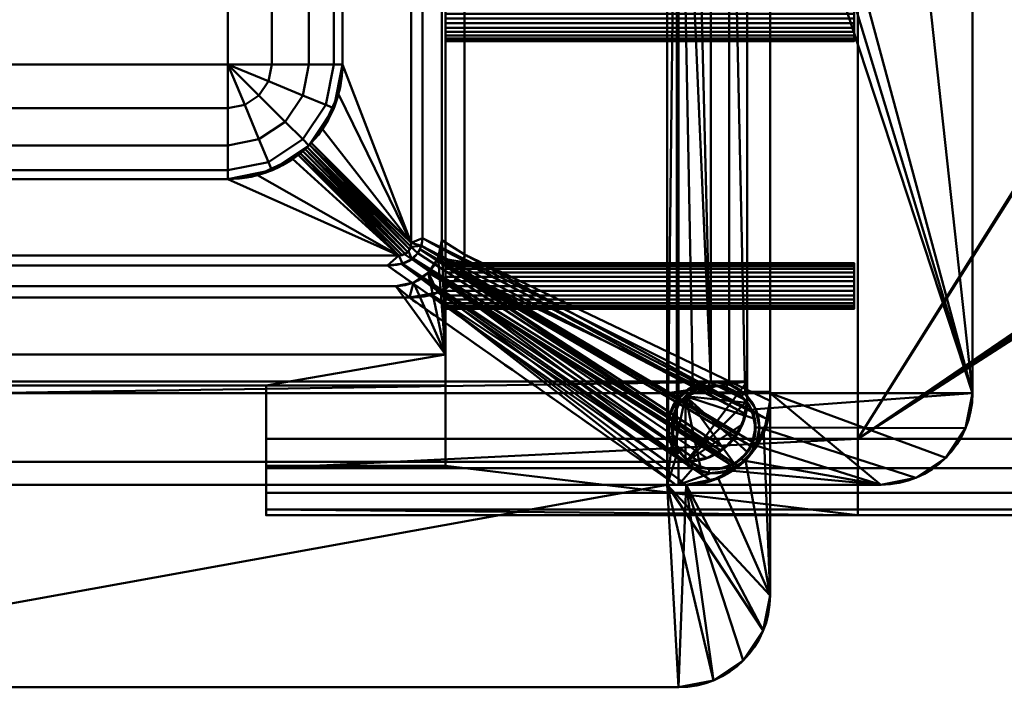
# Model space of a CAD drawing. Header units: millimetres. Extents: x -363 to 363, y -88 to 88.
# Tile 7 of 10: x -12 to 117, y -88 to 0. Entities that reach past the tile are written whole.
import ezdxf

# ---------------------------------------------------------------- set-up
doc = ezdxf.new("R2010")
doc.units = ezdxf.units.MM
doc.layers.add('1', color=7, linetype='CONTINUOUS', true_color=0xffffff)

msp = doc.modelspace()

# ---------------------------------------------------------------- linework, layer by layer
at = {"layer": '1', "color": 30, "linetype": 'Continuous', "lineweight": 50}
for p, q in [((72.5, 61, -48.5), (72.5, -61, -48.5)), ((72.5, -49, -48), (72.5, 49, -48)), ((74, -49.65, -50), (74, 49.65, -50)), ((83, -50, -40.48), (83, 50, -40.48)), ((86, -50, -38.85), (86, 50, -38.85)), ((112.5, 49, -48), (112.5, -49, -48)), ((112.5, 49, -50), (112.5, -49, -50)), ((83, -48.85, -47.85), (83, 48.85, -47.85)), ((86, -48.85, -47.85), (86, 48.85, -47.85)), ((43.5, -43.96, 17.65), (43.5, 43.96, 17.65)), ((43.5, 43.96, 7.65), (43.5, -43.96, 7.65)), ((45.97, 30.87, -12.85), (45.97, -30.87, -12.85)), ((39, -29.36, -12.85), (39, 29.36, -12.85)), ((40.46, 28.76, -12.85), (40.46, -28.76, -12.85)), ((43, -29, -12.85), (43, 29, -12.85)), ((43, 29, 7.65), (43, -29, 7.65)), ((15, 6, -16.35), (15, -6, -16.35)), ((30, -6, -1.35), (30, 6, -1.35)), ((30, 6, 0), (30, -6, 0)), ((15, -6, -16.35), (-15, -6, -16.35)), ((30, -6, 0), (30, -6, -1.35)), ((39, -29.36, -12.85), (25.92, -16.28, 5.83)), ((24.21, -17.84, 5.94), (37.36, -31, -12.85)), ((-15, -21, -1.35), (15, -21, -1.35)), ((15, -21, 1.43), (-15, -21, 1.43)), ((15, -21, -1.35), (15, -21, 1.43)), ((43, -29, 7.65), (43, -29, -12.85)), ((37.36, -31, -12.85), (-37.36, -31, -12.85)), ((35.89, -32.33, -12.85), (-35.89, -32.33, -12.85)), ((37, -35, 7.65), (-37, -35, 7.65)), ((37, -35, -12.85), (-37, -35, -12.85)), ((37, -35, -12.85), (37, -35, 7.65)), ((38.76, -36.5, -12.85), (-38.76, -36.5, -12.85)), ((43.5, -43.96, 17.65), (-43.5, -43.96, 17.65)), ((43.5, -43.96, 7.65), (-43.5, -43.96, 7.65)), ((43.5, -55, 28.69), (43.5, -43.96, 17.65)), ((43.5, -43.96, 7.65), (43.5, -55, -3.39)), ((-83, -47.5, -46), (83, -47.5, -46)), ((83, -47.5, -46.5), (-83, -47.5, -46.5)), ((83, -50, -46), (83, -47.5, -46)), ((83, -48.85, -47.85), (83, -47.5, -46.5)), ((83, -47.5, -46), (83, -47.5, -46.5)), ((-20, -48, 3.61), (20, -48, 3.61)), ((20, -48, 21.69), (-20, -48, 21.69)), ((20, -58.54, 25.15), (20, -48, 14.61)), ((20, -55, 28.69), (20, -48, 21.69)), ((20, -48, 3.61), (20, -48, 10.69)), ((20, -48, 10.69), (20, -58.54, 0.15)), ((20, -48, 14.61), (20, -48, 21.69)), ((43.5, -48, 14.61), (20, -48, 14.61)), ((20, -48, 3.61), (20, -55, -3.39)), ((43.5, -48, 10.69), (20, -48, 10.69)), ((43.5, -58.54, 25.15), (43.5, -48, 14.61)), ((43.5, -48, 10.69), (43.5, -58.54, 0.15)), ((43.5, -48, 10.69), (43.5, -48, 14.61)), ((86, -48.85, -47.85), (83, -48.85, -47.85)), ((86, -49, -48), (86, -48.85, -47.85)), ((-72.5, -49, -48), (72.5, -49, -48)), ((72.5, -49, -48), (86, -49, -48)), ((72.5, -61, -48), (72.5, -49, -48)), ((73.8, -49.9, -49.8), (73.8, -57.1, -49.8)), ((83, -50, -40.48), (83, -50, -46)), ((86, -49, -48), (86, -61, -48)), ((86, -50, -38.85), (86, -50, -46)), ((86, -50, -46), (86, -75.5, -46)), ((112.5, -49, -48), (112.5, -49, -50)), ((20, -55, 28.69), (20, -55, 35.15)), ((20, -55, -9.85), (20, -55, -3.39)), ((20, -55, -9.85), (97.5, -55, -9.85)), ((97.5, -55, 35.15), (20, -55, 35.15)), ((20, -55, -3.39), (43.5, -55, -3.39)), ((43.5, -55, 28.69), (20, -55, 28.69)), ((97.5, -55, 25.15), (43.5, -55, 25.15)), ((43.5, -55, 0.15), (97.5, -55, 0.15)), ((43.5, -55, 0.15), (43.5, -55, -3.39)), ((43.5, -55, 28.69), (43.5, -55, 25.15)), ((43.5, -55, 25.15), (43.5, -58.54, 25.15)), ((43.5, -58.54, 0.15), (43.5, -55, 0.15)), ((345.5, -55, -9.85), (97.5, -55, -9.85)), ((345.5, -55, 35.15), (97.5, -55, 35.15)), ((97.5, -55, 0.15), (97.5, -65, 0.15)), ((97.5, -55, 25.15), (97.5, -55, 35.15)), ((97.5, -65, 25.15), (97.5, -55, 25.15)), ((97.5, -55, -9.85), (97.5, -55, 0.15)), ((-75, -58, -46), (75, -58, -46)), ((-72.44, -58, -39.43), (72.44, -58, -39.43)), ((74, -61, -50), (74, -57.35, -50)), ((75, -58, -39.61), (75, -58, -46)), ((20, -65, 25.15), (20, -58.54, 25.15)), ((20, -58.54, 0.15), (20, -65, 0.15)), ((43.5, -58.54, 25.15), (20, -58.54, 25.15)), ((20, -58.54, 0.15), (43.5, -58.54, 0.15)), ((-75, -61, -46), (75, -61, -46)), ((-73.64, -61, -38.22), (73.64, -61, -38.22)), ((72.5, -61, -48.5), (72.5, -61, -48)), ((72.5, -61, -48.5), (74, -61, -50)), ((86, -61, -48), (72.5, -61, -48)), ((100.5, -61, -50), (74, -61, -50)), ((75, -61, -38.26), (75, -61, -46)), ((100.5, -61, -48), (86, -61, -48)), ((86, -61, -48), (86, -75.5, -48)), ((100.5, -61, -50), (100.5, -61, -48)), ((20, -65, 0.15), (97.5, -65, 0.15)), ((97.5, -65, 25.15), (20, -65, 25.15)), ((97.5, -65, 25.15), (97.5, -65, 0.15)), ((97.5, -65, 0.15), (345.5, -65, 0.15)), ((345.5, -65, 25.15), (97.5, -65, 25.15)), ((86, -75.5, -46), (86, -75.5, -48)), ((74, -87.5, -48), (-74, -87.5, -48)), ((74, -87.5, -46), (-74, -87.5, -46)), ((74, -87.5, -48), (74, -87.5, -46))]:
    msp.add_line(p, q, dxfattribs=at)
at = {"layer": '1', "color": 30, "linetype": 'Continuous', "lineweight": 50, "extrusion": (-1, 0, 0)}
for centre in [(0, 12.65, -43.5), (35, 12.65, -43.5)]:
    msp.add_circle(centre, 3, dxfattribs=at)
at = {"layer": '1', "color": 30, "linetype": 'Continuous', "lineweight": 50, "extrusion": (1, 0, 0)}
for centre in [(0, 12.65, 97), (-35, 12.65, 97)]:
    msp.add_circle(centre, 3, dxfattribs=at)
at = {"layer": '1', "color": 30, "linetype": 'Continuous', "lineweight": 50}
msp.add_circle((78.6, -53.5, -53.7), 6, dxfattribs=at)
at = {"layer": '1', "color": 30, "linetype": 'Continuous', "lineweight": 50, "extrusion": (0, 0, -1)}
msp.add_circle((-78.6, -53.5, 54.2), 5.5, dxfattribs=at)
at = {"layer": '1', "color": 30, "linetype": 'Continuous', "lineweight": 50, "extrusion": (-1, 0, 0)}
for centre, radius, start, end in [((0, -765.1, -97.5), 757.25, 85.83487, 94.16513), ((0, 790.4, -97.5), 757.25, 265.83487, 274.16513), ((55, 25.15, -20), 10, 0, 90), ((55, 0.15, -20), 10, 270, 360)]:
    msp.add_arc(centre, radius, start, end, dxfattribs=at)
at = {"layer": '1', "color": 30, "linetype": 'Continuous', "lineweight": 50}
for centre, radius, start, end in [((15, -6, -1.35), 15, 270, 0), ((37, -29, 7.65), 6, 270, 0), ((78.6, -53.5, -50), 6, 219.9445, 140.0555), ((75, -50, -46), 11, 270, 360), ((75, -50, -46), 8, 270, 0), ((100.5, -49, -48), 12, 270, 0), ((74, -75.5, -46), 12, 270, 0)]:
    msp.add_arc(centre, radius, start, end, dxfattribs=at)
at = {"layer": '1', "color": 30, "linetype": 'Continuous', "lineweight": 50, "extrusion": (-2.00618e-32, 1, 1.73472e-16)}
msp.add_arc((-15, -1.35, -6), 15, 180, 270, dxfattribs=at)
at = {"layer": '1', "color": 30, "linetype": 'Continuous', "lineweight": 50, "extrusion": (1, 0, 0)}
msp.add_arc((-6, -1.35, 15), 15, 180, 270, dxfattribs=at)
at = {"layer": '1', "color": 30, "linetype": 'Continuous', "lineweight": 50, "extrusion": (0, 8.67362e-16, -1)}
msp.add_arc((-37, -29, 12.85), 6, 180, 270, dxfattribs=at)
at = {"layer": '1', "color": 30, "linetype": 'Continuous', "lineweight": 50, "extrusion": (0, 0, -1)}
for centre, radius, start, end in [((-78.6, -53.5, 49.8), 6, 323.1301, 36.8699), ((-100.5, -49, 50), 12, 180, 270), ((-74, -75.5, 48), 12, 180, 270)]:
    msp.add_arc(centre, radius, start, end, dxfattribs=at)
at = {"layer": '1', "color": 30, "linetype": 'Continuous', "lineweight": 50, "extrusion": (-0.819152, 4.83284e-16, -0.573576)}
msp.add_ellipse((15, -6, 21.43), major_axis=(-15, 0, 21.42), ratio=0.573576, start_param=3.141593, end_param=3.896896, dxfattribs=at)
at = {"layer": '1', "color": 30, "linetype": 'Continuous', "lineweight": 50, "extrusion": (0, -0.819152, 0.573576)}
msp.add_ellipse((15, -6, 22.85), major_axis=(0, 15, 21.42), ratio=0.573576, start_param=3.141593, end_param=3.802297, dxfattribs=at)
at = {"layer": '1', "color": 30, "linetype": 'Continuous', "lineweight": 50}
msp.add_ellipse((36.56, -28.56, -12.85), major_axis=(1.99, -1.99), ratio=0.710565, start_param=5.665404, end_param=6.900967, dxfattribs=at)
at = {"layer": '1', "color": 30, "linetype": 'Continuous', "lineweight": 50, "extrusion": (0.707107, 0, 0.707107)}
for start_param, end_param in [(5.586022, 5.639684), (0.643501, 0.697163)]:
    msp.add_ellipse((78.6, -53.5, -54.6), major_axis=(-6, 0, 6), ratio=0.707107, start_param=start_param, end_param=end_param, dxfattribs=at)
at = {"layer": '1', "color": 30, "linetype": 'Continuous', "lineweight": 50, "extrusion": (0.544639, -6.85863e-16, 0.838671)}
for centre, major_axis, start_param in [((75, -50, -35.28), (-8, 0, 5.2), 2.91838), ((75, -50, -31.7), (-11, 0, 7.14), 2.915236)]:
    msp.add_ellipse(centre, major_axis=major_axis, ratio=0.838671, start_param=start_param, end_param=3.141593, dxfattribs=at)
at = {"layer": '1', "color": 30, "linetype": 'Continuous', "lineweight": 50}
for points, knots in [([(25.92, -16.28, 5.83), (25.82, -16.39, 5.97), (25.7, -16.51, 6.1), (25.44, -16.78, 6.28), (25.29, -16.92, 6.34), (25, -17.18, 6.38), (24.86, -17.31, 6.36), (24.59, -17.53, 6.26), (24.47, -17.64, 6.18), (24.3, -17.77, 6.04), (24.25, -17.81, 5.99), (24.21, -17.84, 5.94)], [0, 0, 0, 0, 0.242265, 0.242265, 0.486879, 0.486879, 0.704297, 0.704297, 0.907037, 0.907037, 1, 1, 1, 1]), ([(35.89, -32.33, -12.85), (36.98, -32.33, -12.85), (38.09, -32.13, -12.85), (39.91, -30.92, -12.85), (40.46, -29.86, -12.85), (40.46, -28.76, -12.85)], [0, 0, 0, 0, 0.5, 0.5, 1, 1, 1, 1]), ([(38.76, -36.5, -12.85), (40.48, -36.5, -12.85), (42.22, -36.19, -12.85), (44.37, -34.77, -12.85), (44.98, -34.13, -12.85), (45.79, -32.59, -12.85), (45.97, -31.73, -12.85), (45.97, -30.87, -12.85)], [0, 0, 0, 0, 0.5, 0.5, 0.75, 0.75, 1, 1, 1, 1]), ([(45.97, -30.87, -12.85), (46.64, -31.23, -13.28), (47.31, -31.59, -13.72), (60.56, -38.79, -22.32), (73.14, -45.63, -30.49), (85.72, -52.47, -38.66)], [0, 0, 0, 0, 0.050438, 0.050438, 1, 1, 1, 1]), ([(73.64, -61, -38.22), (63.27, -53.72, -30.68), (52.9, -46.43, -23.13), (41.27, -38.27, -14.68), (40.01, -37.38, -13.76), (38.76, -36.5, -12.85)], [0, 0, 0, 0, 0.891916, 0.891916, 1, 1, 1, 1]), ([(82.8, -51.77, -40.35), (82.4, -53.53, -40.09), (81.42, -55.11, -39.95), (78.58, -57.38, -39.83), (76.8, -58, -39.86), (75, -58, -39.61)], [0, 0, 0, 0, 0.5, 0.5, 1, 1, 1, 1]), ([(85.72, -52.47, -38.66), (85.17, -54.87, -38.3), (83.8, -57.05, -38.16), (79.93, -60.14, -38.21), (77.49, -61, -38.42), (75, -61, -38.26)], [0, 0, 0, 0, 0.5, 0.5, 1, 1, 1, 1])]:
    msp.add_open_spline(points, degree=3, knots=knots, dxfattribs=at)
for points in [[(40.46, -28.76, -12.85), (54.57, -36.43, -22.02), (68.69, -44.1, -31.18), (82.8, -51.77, -40.35)], [(72.44, -58, -39.43), (60.26, -49.44, -30.57), (48.08, -40.89, -21.71), (35.89, -32.33, -12.85)], [(75, -58, -39.61), (74.15, -58, -39.5), (73.3, -58, -39.43), (72.44, -58, -39.43)], [(75, -61, -38.26), (74.55, -61, -38.24), (74.09, -61, -38.22), (73.64, -61, -38.22)]]:
    msp.add_open_spline(points, degree=3, dxfattribs=at)
at = {"layer": '1', "color": 27, "linetype": 'Continuous', "lineweight": 50}
for points in [[(72.5, 61, -48.5), (72.5, -61, -48.5), (72.5, -49, -48), (72.5, 49, -48)], [(72.5, -61, -48.5), (72.5, 61, -48.5), (73.8, 57.1, -49.8), (73.8, 49.9, -49.8)], [(100.5, 61, -48), (86, 61, -48), (86, 49, -48), (112.5, -49, -48)], [(100.5, 61, -48), (112.5, -49, -48), (112.5, 49, -48)], [(112.5, 49, -50), (112.5, -49, -50), (82.72, 49.13, -50), (84.11, 51.12, -50)], [(40.46, -28.76, -12.85), (40.46, 28.76, -12.85), (83, 50, -40.48), (83, -50, -40.48)], [(45.97, 30.87, -12.85), (45.97, -30.87, -12.85), (86, -50, -38.85), (86, 50, -38.85)], [(72.5, -61, -48.5), (73.8, 49.9, -49.8), (73.8, -49.9, -49.8)], [(86, 49, -48), (72.5, 49, -48), (72.5, -49, -48), (86, -49, -48)], [(73.8, 49.9, -49.8), (74, 49.65, -50), (74, -49.65, -50), (73.8, -49.9, -49.8)], [(78.25, -47.51, -50), (74, 49.65, -50), (75.9, 48.14, -50)], [(74, 49.65, -50), (78.25, -47.51, -50), (75.9, -48.14, -50)], [(75.9, -48.14, -50), (74, -49.65, -50), (74, 49.65, -50)], [(80.65, 47.86, -50), (82.72, 49.13, -50), (112.5, -49, -50)], [(83, 47.5, -46), (83, -47.5, -46), (83, 50, -40.48)], [(83, -47.5, -46), (83, -50, -46), (83, -50, -40.48), (83, 50, -40.48)], [(86, 50, -46), (86, -50, -38.85), (86, -50, -46)], [(86, -50, -46), (86, -48.85, -47.85), (86, 48.85, -47.85), (86, 50, -46)], [(86, 50, -46), (86, 50, -38.85), (86, -50, -38.85)], [(112.5, -49, -48), (86, 49, -48), (86, -49, -48)], [(112.5, 49, -50), (112.5, 49, -48), (112.5, -49, -48), (112.5, -49, -50)], [(75.9, 48.14, -50), (78.25, 47.51, -50), (78.25, -47.51, -50)], [(80.65, -47.86, -50), (78.25, -47.51, -50), (78.25, 47.51, -50), (80.65, 47.86, -50)], [(80.65, 47.86, -50), (112.5, -49, -50), (84.11, -51.12, -50), (82.72, -49.13, -50)], [(82.72, -49.13, -50), (80.65, -47.86, -50), (80.65, 47.86, -50)], [(83, 47.5, -46.5), (83, 48.85, -47.85), (83, -48.85, -47.85)], [(86, -48.85, -47.85), (83, -48.85, -47.85), (83, 48.85, -47.85), (86, 48.85, -47.85)], [(83, 47.5, -46.5), (83, -48.85, -47.85), (83, -47.5, -46.5)], [(83, -47.5, -46.5), (83, -47.5, -46), (83, 47.5, -46), (83, 47.5, -46.5)], [(43, 29, -12.85), (43, -29, -12.85), (45.97, -30.87, -12.85), (45.97, 30.87, -12.85)], [(39, 29.36, -12.85), (39, -29.36, -12.85), (30, -6, 0), (30, 6, 0)], [(40.46, 28.76, -12.85), (40.46, -28.76, -12.85), (39, -29.36, -12.85), (39, 29.36, -12.85)], [(43, -29, 7.65), (43, -29, -12.85), (43, 29, -12.85), (43, 29, 7.65)], [(39, -29.36, -12.85), (29.49, -9.88, 0.73), (30, -6, 0)], [(27.38, -14.46, 3.74), (29.49, -9.88, 0.73), (39, -29.36, -12.85)], [(39, -29.36, -12.85), (25.92, -16.28, 5.83), (27.38, -14.46, 3.74)], [(38.8, -30.22, -12.85), (25.39, -16.82, 6.29), (25.68, -16.53, 6.1)], [(25.68, -16.53, 6.1), (25.92, -16.28, 5.83), (39, -29.36, -12.85)], [(39, -29.36, -12.85), (38.95, -29.82, -12.85), (25.68, -16.53, 6.1)], [(38.95, -29.82, -12.85), (38.8, -30.22, -12.85), (25.68, -16.53, 6.1)], [(23.46, -18.38, 5.17), (24.21, -17.84, 5.94), (37.36, -31, -12.85)], [(37.36, -31, -12.85), (24.21, -17.84, 5.94), (24.48, -17.62, 6.18)], [(24.48, -17.62, 6.18), (24.79, -17.37, 6.33), (38.22, -30.8, -12.85)], [(24.48, -17.62, 6.18), (37.82, -30.95, -12.85), (37.36, -31, -12.85)], [(24.48, -17.62, 6.18), (38.22, -30.8, -12.85), (37.82, -30.95, -12.85)], [(38.22, -30.8, -12.85), (24.79, -17.37, 6.33), (25.1, -17.09, 6.36)], [(38.55, -30.55, -12.85), (25.1, -17.09, 6.36), (25.39, -16.82, 6.29)], [(38.55, -30.55, -12.85), (38.22, -30.8, -12.85), (25.1, -17.09, 6.36)], [(25.39, -16.82, 6.29), (38.8, -30.22, -12.85), (38.55, -30.55, -12.85)], [(37.36, -31, -12.85), (18.88, -20.49, 2.16), (23.46, -18.38, 5.17)], [(15, -21, 1.43), (18.88, -20.49, 2.16), (37.36, -31, -12.85)], [(-15, -21, 1.43), (15, -21, 1.43), (37.36, -31, -12.85), (-37.36, -31, -12.85)], [(40.33, -29.72, -12.85), (38.94, -29.86, -12.85), (39, -29.36, -12.85)], [(40.46, -28.76, -12.85), (40.33, -29.72, -12.85), (39, -29.36, -12.85)], [(40.33, -29.72, -12.85), (40.46, -28.76, -12.85), (82.8, -51.77, -40.35)], [(83, -50, -40.48), (82.8, -51.77, -40.35), (40.46, -28.76, -12.85)], [(42.54, -31.3, 7.65), (42.54, -31.3, -12.85), (43, -29, -12.85), (43, -29, 7.65)], [(43, -29, -12.85), (42.54, -31.3, -12.85), (45.88, -31.9, -12.85), (45.97, -30.87, -12.85)], [(37.36, -31, -12.85), (38.13, -30.84, -12.85), (39.08, -31.47, -12.85), (37.88, -32.05, -12.85)], [(38.13, -30.84, -12.85), (38.63, -30.46, -12.85), (39.08, -31.47, -12.85)], [(39.86, -30.71, -12.85), (39.08, -31.47, -12.85), (38.63, -30.46, -12.85), (38.94, -29.86, -12.85)], [(38.94, -29.86, -12.85), (40.33, -29.72, -12.85), (39.86, -30.71, -12.85)], [(79.53, -56.5, -39.87), (39.19, -31.37, -12.85), (39.86, -30.71, -12.85)], [(79.53, -56.5, -39.87), (39.86, -30.71, -12.85), (40.11, -30.19, -12.85)], [(81.66, -54.37, -40.03), (40.11, -30.19, -12.85), (40.33, -29.72, -12.85)], [(40.11, -30.19, -12.85), (80.02, -56.23, -39.89), (79.53, -56.5, -39.87)], [(40.11, -30.19, -12.85), (81.66, -54.37, -40.03), (80.02, -56.23, -39.89)], [(40.33, -29.72, -12.85), (81.79, -54.23, -40.04), (81.66, -54.37, -40.03)], [(40.33, -29.72, -12.85), (82.8, -51.77, -40.35), (81.79, -54.23, -40.04)], [(85.72, -52.47, -38.66), (45.97, -30.87, -12.85), (45.88, -31.9, -12.85)], [(45.97, -30.87, -12.85), (85.72, -52.47, -38.66), (86, -50, -38.85)], [(-37.36, -31, -12.85), (37.36, -31, -12.85), (35.89, -32.33, -12.85), (-35.89, -32.33, -12.85)], [(37.36, -31, -12.85), (37.88, -32.05, -12.85), (35.89, -32.33, -12.85)], [(72.44, -58, -39.43), (35.89, -32.33, -12.85), (37.7, -32.08, -12.85)], [(76.38, -57.76, -39.72), (37.7, -32.08, -12.85), (37.88, -32.05, -12.85)], [(37.7, -32.08, -12.85), (75, -58, -39.61), (72.44, -58, -39.43)], [(37.7, -32.08, -12.85), (76.38, -57.76, -39.72), (75, -58, -39.61)], [(37.88, -32.05, -12.85), (39.08, -31.47, -12.85), (76.38, -57.76, -39.72)], [(76.38, -57.76, -39.72), (39.08, -31.47, -12.85), (39.19, -31.37, -12.85)], [(39.19, -31.37, -12.85), (77.7, -57.53, -39.82), (76.38, -57.76, -39.72)], [(39.19, -31.37, -12.85), (79.53, -56.5, -39.87), (77.7, -57.53, -39.82)], [(41.24, -33.24, 7.65), (41.24, -33.24, -12.85), (42.54, -31.3, -12.85), (42.54, -31.3, 7.65)], [(42.54, -31.3, -12.85), (41.24, -33.24, -12.85), (44.09, -34.92, -12.85), (45.31, -33.49, -12.85)], [(45.31, -33.49, -12.85), (45.88, -31.9, -12.85), (42.54, -31.3, -12.85)], [(85.72, -52.47, -38.66), (45.88, -31.9, -12.85), (45.44, -33.14, -12.85)], [(35.89, -32.33, -12.85), (72.44, -58, -39.43), (-72.44, -58, -39.43), (-35.89, -32.33, -12.85)], [(41.24, -33.24, -12.85), (39.3, -34.54, -12.85), (38.76, -36.5, -12.85), (42.48, -35.85, -12.85)], [(39.3, -34.54, 7.65), (39.3, -34.54, -12.85), (41.24, -33.24, -12.85), (41.24, -33.24, 7.65)], [(42.48, -35.85, -12.85), (44.09, -34.92, -12.85), (41.24, -33.24, -12.85)], [(45.31, -33.49, -12.85), (44.09, -34.92, -12.85), (81.81, -58.57, -38.2)], [(84.27, -55.75, -38.3), (45.44, -33.14, -12.85), (45.31, -33.49, -12.85)], [(81.81, -58.57, -38.2), (84.06, -56.24, -38.25), (45.31, -33.49, -12.85)], [(84.06, -56.24, -38.25), (84.27, -55.75, -38.3), (45.31, -33.49, -12.85)], [(45.44, -33.14, -12.85), (84.27, -55.75, -38.3), (85.72, -52.47, -38.66)], [(37, -35, 7.65), (37, -35, -12.85), (39.3, -34.54, -12.85), (39.3, -34.54, 7.65)], [(39.3, -34.54, -12.85), (37, -35, -12.85), (38.76, -36.5, -12.85)], [(-38.76, -36.5, -12.85), (38.76, -36.5, -12.85), (37, -35, -12.85), (-37, -35, -12.85)], [(-37, -35, 7.65), (-37, -35, -12.85), (37, -35, -12.85), (37, -35, 7.65)], [(41.55, -36.01, -12.85), (38.76, -36.5, -12.85), (73.64, -61, -38.22)], [(42.48, -35.85, -12.85), (41.55, -36.01, -12.85), (78.3, -60.49, -38.29)], [(73.64, -61, -38.22), (75, -61, -38.26), (41.55, -36.01, -12.85)], [(75, -61, -38.26), (78.3, -60.49, -38.29), (41.55, -36.01, -12.85)], [(43.97, -34.99, -12.85), (42.48, -35.85, -12.85), (78.3, -60.49, -38.29)], [(44.09, -34.92, -12.85), (43.97, -34.99, -12.85), (81.81, -58.57, -38.2)], [(78.3, -60.49, -38.29), (78.32, -60.49, -38.29), (43.97, -34.99, -12.85)], [(78.32, -60.49, -38.29), (81.54, -58.85, -38.19), (43.97, -34.99, -12.85)], [(81.54, -58.85, -38.19), (81.81, -58.57, -38.2), (43.97, -34.99, -12.85)], [(38.76, -36.5, -12.85), (-38.76, -36.5, -12.85), (-73.64, -61, -38.22), (73.64, -61, -38.22)], [(-83, -47.5, -46.5), (-83, -47.5, -46), (83, -47.5, -46), (83, -47.5, -46.5)], [(72.5, -49, -48), (-72.5, -49, -48), (-83, -47.5, -46.5), (83, -47.5, -46.5)], [(-75, -58, -46), (75, -58, -46), (83, -47.5, -46), (-83, -50, -46)], [(83, -47.5, -46), (-83, -47.5, -46), (-83, -50, -46)], [(83, -47.5, -46.5), (83, -48.85, -47.85), (72.5, -49, -48)], [(83, -50, -46), (83, -47.5, -46), (75, -58, -46)], [(77.97, -47.53, -50), (77.97, -47.53, -53.7), (75.6, -48.3, -53.7), (75.6, -48.3, -50)], [(75.6, -48.3, -53.7), (77.97, -47.53, -53.7), (78.03, -48.03, -54.2), (75.85, -48.74, -54.2)], [(80.45, -47.79, -50), (80.45, -47.79, -53.7), (77.97, -47.53, -53.7), (77.97, -47.53, -50)], [(77.97, -47.53, -53.7), (80.45, -47.79, -53.7), (80.3, -48.27, -54.2), (78.03, -48.03, -54.2)], [(83, -48.85, -47.85), (86, -48.85, -47.85), (86, -49, -48), (72.5, -49, -48)], [(75.6, -48.3, -53.7), (73.75, -49.97, -53.7), (74, -49.65, -50)], [(73.75, -49.97, -53.7), (75.6, -48.3, -53.7), (75.85, -48.74, -54.2), (74.15, -50.27, -54.2)], [(74, -49.65, -50), (75.6, -48.3, -50), (75.6, -48.3, -53.7)], [(74.92, -49.41, -54.2), (76.9, -48.27, -54.2), (79.17, -48.03, -54.2)], [(79.17, -48.03, -54.2), (81.35, -48.74, -54.2), (83.05, -50.27, -54.2), (74.92, -49.41, -54.2)], [(80.45, -47.79, -53.7), (82.61, -49.04, -53.7), (82.28, -49.41, -54.2), (80.3, -48.27, -54.2)], [(82.61, -49.04, -50), (82.61, -49.04, -53.7), (80.45, -47.79, -53.7), (80.45, -47.79, -50)], [(86, -61, -48), (86, -49, -48), (86, -48.85, -47.85), (86, -50, -46)], [(-72.5, -61, -48), (-72.5, -49, -48), (72.5, -49, -48), (72.5, -61, -48)], [(72.5, -61, -48.5), (72.5, -61, -48), (72.5, -49, -48)], [(73.8, -49.9, -49.8), (73.8, -57.1, -49.8), (72.5, -61, -48.5)], [(73.75, -49.97, -49.8), (73.75, -49.97, -53.7), (72.73, -52.25, -53.7), (72.73, -52.25, -49.8)], [(72.73, -52.25, -53.7), (73.75, -49.97, -53.7), (74.15, -50.27, -54.2), (73.22, -52.36, -54.2)], [(73.8, -49.9, -49.8), (72.74, -52.22, -49.8), (72.74, -54.78, -49.8), (73.8, -57.1, -49.8)], [(73.58, -55.74, -54.2), (73.1, -53.5, -54.2), (73.58, -51.26, -54.2), (74.92, -49.41, -54.2)], [(74.92, -49.41, -54.2), (74.92, -57.59, -54.2), (73.58, -55.74, -54.2)], [(73.8, -49.9, -49.8), (74, -49.65, -50), (73.75, -49.97, -53.7)], [(73.75, -49.97, -53.7), (73.75, -49.97, -49.8), (73.8, -49.9, -49.8)], [(74.92, -49.41, -54.2), (83.05, -50.27, -54.2), (83.98, -52.36, -54.2)], [(74.92, -49.41, -54.2), (76.9, -58.73, -54.2), (74.92, -57.59, -54.2)], [(83.98, -52.36, -54.2), (83.98, -54.64, -54.2), (83.05, -56.73, -54.2), (74.92, -49.41, -54.2)], [(74.92, -49.41, -54.2), (81.35, -58.26, -54.2), (79.17, -58.97, -54.2), (76.9, -58.73, -54.2)], [(83.05, -56.73, -54.2), (81.35, -58.26, -54.2), (74.92, -49.41, -54.2)], [(82.39, -53.06, -46), (83, -50, -46), (75, -58, -46)], [(82.61, -49.04, -53.7), (84.08, -51.06, -53.7), (83.62, -51.26, -54.2), (82.28, -49.41, -54.2)], [(83, -50, -46), (82.39, -53.06, -46), (82.8, -51.77, -40.35)], [(84.08, -51.06, -50), (84.08, -51.06, -53.7), (82.61, -49.04, -53.7), (82.61, -49.04, -50)], [(82.8, -51.77, -40.35), (83, -50, -40.48), (83, -50, -46)], [(112.5, -49, -50), (111.59, -53.59, -50), (84.6, -53.5, -50), (84.11, -51.12, -50)], [(85.72, -52.47, -38.66), (85.16, -54.21, -46), (86, -50, -46)], [(86, -75.5, -46), (86, -50, -46), (85.16, -54.21, -46)], [(86, -50, -46), (86, -50, -38.85), (85.72, -52.47, -38.66)], [(86, -49, -48), (100.5, -61, -48), (105.09, -60.09, -48), (108.99, -57.49, -48)], [(86, -49, -48), (86, -61, -48), (100.5, -61, -48)], [(108.99, -57.49, -48), (111.59, -53.59, -48), (112.5, -49, -48), (86, -49, -48)], [(86, -50, -46), (86, -75.5, -46), (86, -75.5, -48), (86, -61, -48)], [(111.59, -53.59, -48), (111.59, -53.59, -50), (112.5, -49, -50), (112.5, -49, -48)], [(84.08, -51.06, -53.7), (84.6, -53.5, -53.7), (84.1, -53.5, -54.2), (83.62, -51.26, -54.2)], [(84.6, -53.5, -50), (84.6, -53.5, -53.7), (84.08, -51.06, -53.7), (84.08, -51.06, -50)], [(72.73, -52.25, -49.8), (72.73, -52.25, -53.7), (72.6, -53.5, -53.7)], [(72.6, -53.5, -53.7), (72.73, -54.75, -49.8), (72.73, -52.25, -49.8)], [(72.73, -54.75, -53.7), (72.73, -52.25, -53.7), (73.22, -52.36, -54.2), (73.22, -54.64, -54.2)], [(82.39, -53.06, -46), (82.29, -53.02, -40.19), (82.8, -51.77, -40.35)], [(85.72, -52.47, -38.66), (84.99, -54.13, -38.48), (85.16, -54.21, -46)], [(72.6, -53.5, -53.7), (72.73, -54.75, -53.7), (72.73, -54.75, -49.8)], [(75, -58, -46), (78.06, -57.39, -46), (80.66, -55.66, -46), (82.39, -53.06, -46)], [(82.39, -53.06, -46), (80.66, -55.66, -46), (81.79, -54.23, -40.04)], [(81.79, -54.23, -40.04), (82.29, -53.02, -40.19), (82.39, -53.06, -46)], [(84.6, -53.5, -53.7), (84.08, -55.94, -53.7), (83.62, -55.74, -54.2), (84.1, -53.5, -54.2)], [(85.16, -54.21, -46), (84.99, -54.13, -38.48), (84.06, -56.24, -38.25)], [(84.08, -55.94, -50), (84.08, -55.94, -53.7), (84.6, -53.5, -53.7), (84.6, -53.5, -50)], [(105.09, -60.09, -50), (100.5, -61, -50), (84.11, -55.88, -50), (84.6, -53.5, -50)], [(84.6, -53.5, -50), (111.59, -53.59, -50), (108.99, -57.49, -50), (105.09, -60.09, -50)], [(108.99, -57.49, -48), (108.99, -57.49, -50), (111.59, -53.59, -50), (111.59, -53.59, -48)], [(73.75, -57.03, -53.7), (72.73, -54.75, -53.7), (73.22, -54.64, -54.2), (74.15, -56.73, -54.2)], [(72.73, -54.75, -49.8), (72.73, -54.75, -53.7), (73.75, -57.03, -53.7), (73.75, -57.03, -49.8)], [(80.66, -55.66, -46), (80.58, -55.59, -39.94), (81.79, -54.23, -40.04)], [(84.06, -56.24, -38.25), (82.78, -57.78, -46), (85.16, -54.21, -46)], [(85.16, -54.21, -46), (82.78, -57.78, -46), (86, -75.5, -46)], [(78.06, -57.39, -46), (78.03, -57.34, -39.83), (80.02, -56.23, -39.89)], [(80.02, -56.23, -39.89), (80.66, -55.66, -46), (78.06, -57.39, -46)], [(80.02, -56.23, -39.89), (80.58, -55.59, -39.94), (80.66, -55.66, -46)], [(84.08, -55.94, -53.7), (82.61, -57.96, -53.7), (82.28, -57.59, -54.2), (83.62, -55.74, -54.2)], [(82.61, -57.96, -50), (82.61, -57.96, -53.7), (84.08, -55.94, -53.7), (84.08, -55.94, -50)], [(84.06, -56.24, -38.25), (82.67, -57.67, -38.22), (82.78, -57.78, -46)], [(100.5, -61, -50), (82.72, -57.87, -50), (84.11, -55.88, -50)], [(75, -58, -46), (-75, -58, -46), (-72.44, -58, -39.43), (72.44, -58, -39.43)], [(72.44, -58, -39.43), (75, -58, -39.61), (75, -58, -46)], [(73.8, -57.1, -49.8), (74, -57.35, -50), (74, -61, -50), (72.5, -61, -48.5)], [(75.6, -58.7, -53.7), (73.75, -57.03, -53.7), (74.15, -56.73, -54.2), (75.85, -58.26, -54.2)], [(73.75, -57.03, -53.7), (74, -57.35, -50), (73.8, -57.1, -49.8)], [(74, -57.35, -50), (73.75, -57.03, -53.7), (75.6, -58.7, -53.7)], [(73.8, -57.1, -49.8), (73.75, -57.03, -49.8), (73.75, -57.03, -53.7)], [(74, -61, -50), (74, -57.35, -50), (75.9, -58.86, -50)], [(75.6, -58.7, -53.7), (75.6, -58.7, -50), (74, -57.35, -50)], [(77.7, -57.53, -39.82), (78.06, -57.39, -46), (75, -58, -46)], [(75, -58, -46), (75, -58, -39.61), (77.7, -57.53, -39.82)], [(77.7, -57.53, -39.82), (78.03, -57.34, -39.83), (78.06, -57.39, -46)], [(79.21, -60.16, -46), (82.78, -57.78, -46), (81.54, -58.85, -38.19)], [(82.78, -57.78, -46), (79.21, -60.16, -46), (86, -75.5, -46)], [(82.61, -57.96, -53.7), (80.45, -59.21, -53.7), (80.3, -58.73, -54.2), (82.28, -57.59, -54.2)], [(80.45, -59.21, -50), (80.45, -59.21, -53.7), (82.61, -57.96, -53.7), (82.61, -57.96, -50)], [(80.65, -59.14, -50), (82.72, -57.87, -50), (100.5, -61, -50)], [(82.78, -57.78, -46), (82.67, -57.67, -38.22), (81.54, -58.85, -38.19)], [(105.09, -60.09, -48), (105.09, -60.09, -50), (108.99, -57.49, -50), (108.99, -57.49, -48)], [(75.9, -58.86, -50), (78.25, -59.49, -50), (74, -61, -50)], [(100.5, -61, -50), (74, -61, -50), (78.25, -59.49, -50), (80.65, -59.14, -50)], [(77.97, -59.47, -53.7), (75.6, -58.7, -53.7), (75.85, -58.26, -54.2), (78.03, -58.97, -54.2)], [(75.6, -58.7, -50), (75.6, -58.7, -53.7), (77.97, -59.47, -53.7), (77.97, -59.47, -50)], [(80.45, -59.21, -53.7), (77.97, -59.47, -53.7), (78.03, -58.97, -54.2), (80.3, -58.73, -54.2)], [(77.97, -59.47, -50), (77.97, -59.47, -53.7), (80.45, -59.21, -53.7), (80.45, -59.21, -50)], [(81.54, -58.85, -38.19), (79.16, -60.06, -38.27), (79.21, -60.16, -46)], [(75, -61, -46), (79.21, -60.16, -46), (78.32, -60.49, -38.29)], [(85.09, -80.09, -46), (86, -75.5, -46), (79.21, -60.16, -46), (75, -61, -46)], [(78.32, -60.49, -38.29), (75, -61, -38.26), (75, -61, -46)], [(79.21, -60.16, -46), (79.16, -60.06, -38.27), (78.32, -60.49, -38.29)], [(100.5, -61, -48), (100.5, -61, -50), (105.09, -60.09, -50), (105.09, -60.09, -48)], [(73.64, -61, -38.22), (-73.64, -61, -38.22), (-75, -61, -46), (75, -61, -46)], [(-74, -87.5, -46), (74, -87.5, -46), (75, -61, -46), (-75, -61, -46)], [(74, -87.5, -48), (-74, -87.5, -48), (72.5, -61, -48)], [(-72.5, -61, -48), (72.5, -61, -48), (-74, -87.5, -48)], [(72.5, -61, -48), (85.09, -80.09, -48), (82.49, -83.99, -48), (78.59, -86.59, -48)], [(72.5, -61, -48), (86, -75.5, -48), (85.09, -80.09, -48)], [(72.5, -61, -48), (86, -61, -48), (86, -75.5, -48)], [(78.59, -86.59, -48), (74, -87.5, -48), (72.5, -61, -48)], [(86, -61, -48), (72.5, -61, -48), (72.5, -61, -48.5), (74, -61, -50)], [(75, -61, -46), (75, -61, -38.26), (73.64, -61, -38.22)], [(74, -87.5, -46), (78.59, -86.59, -46), (75, -61, -46)], [(74, -61, -50), (100.5, -61, -50), (100.5, -61, -48), (86, -61, -48)], [(75, -61, -46), (82.49, -83.99, -46), (85.09, -80.09, -46)], [(75, -61, -46), (78.59, -86.59, -46), (82.49, -83.99, -46)], [(85.09, -80.09, -46), (85.09, -80.09, -48), (86, -75.5, -48), (86, -75.5, -46)], [(82.49, -83.99, -46), (82.49, -83.99, -48), (85.09, -80.09, -48), (85.09, -80.09, -46)], [(78.59, -86.59, -46), (78.59, -86.59, -48), (82.49, -83.99, -48), (82.49, -83.99, -46)], [(-74, -87.5, -46), (-74, -87.5, -48), (74, -87.5, -48), (74, -87.5, -46)], [(74, -87.5, -46), (74, -87.5, -48), (78.59, -86.59, -48), (78.59, -86.59, -46)]]:
    msp.add_3dface(points, dxfattribs=at)
at = {"layer": '1', "color": 253, "linetype": 'Continuous', "lineweight": 50}
for points in [[(97.5, 55, 35.15), (97.5, -55, 0.15), (97.5, -55, 25.15)], [(97.5, -55, -9.85), (97.5, 55, 25.15), (97.5, 55, 0.15)], [(97.5, 55, 35.15), (97.5, 55, 25.15), (97.5, -55, -9.85), (97.5, -55, 0.15)], [(97.5, -55, 25.15), (97.5, -55, 35.15), (97.5, 55, 35.15)], [(97.5, 55, 0.15), (97.5, 55, -9.85), (97.5, -55, -9.85)], [(97.5, 55, -9.85), (345.5, 55, -9.85), (345.5, -55, -9.85), (97.5, -55, -9.85)], [(145.57, 21.73, 33.46), (97.5, 55, 35.15), (97.5, -55, 35.15)], [(-43.5, 43.96, 17.65), (-43.5, -43.96, 17.65), (43.5, -43.96, 17.65), (43.5, 43.96, 17.65)], [(43, -29, 7.65), (43, 29, 7.65), (43.5, 43.96, 7.65), (43.5, -43.96, 7.65)], [(43.5, 43.96, 17.65), (43.5, -43.96, 17.65), (43.5, 0, 15.65)], [(43.5, -43.96, 7.65), (43.5, 43.96, 7.65), (43.5, 34.38, 9.72)], [(43.5, 34.38, 9.72), (43.5, 33.24, 10.22), (43.5, -43.96, 7.65)], [(43.5, 33.24, 10.22), (43.5, 32.4, 11.15), (43.5, -43.96, 7.65)], [(43.5, -43.96, 7.65), (43.5, 32.4, 11.15), (43.5, 0.62, 9.72)], [(97.5, -55, 35.15), (145.86, 21.56, 33.46), (145.57, 21.73, 33.46)], [(145.86, 21.56, 33.46), (97.5, -55, 35.15), (145.2, -22.5, 33.48)], [(30, 6, 0), (30, -6, 0), (30, -6, -1.35), (30, 6, -1.35)], [(97, 0.93, 15.5), (97, -0.31, 9.67), (97, 0.93, 9.8), (97, 2.01, 10.42)], [(43.5, 0.62, 9.72), (43.5, -0.62, 9.72), (43.5, -43.96, 7.65)], [(43.5, 0.62, 9.72), (97, 0.62, 9.72), (97, -0.62, 9.72), (43.5, -0.62, 9.72)], [(43.5, -43.96, 17.65), (43.5, -1.22, 15.39), (43.5, 0, 15.65)], [(43.5, -1.22, 15.39), (97, -1.22, 15.39), (97, 0, 15.65), (43.5, 0, 15.65)], [(97, -0.31, 9.67), (97, 0.93, 15.5), (97, -0.31, 15.63), (97, -1.5, 15.25)], [(43.5, -0.62, 9.72), (43.5, -32.02, 12.34), (43.5, -32.4, 11.15)], [(43.5, -0.62, 9.72), (43.5, -32.77, 14.66), (43.5, -32.15, 13.58)], [(43.5, -43.96, 17.65), (43.5, -0.62, 9.72), (43.5, -1.76, 10.22)], [(43.5, -32.15, 13.58), (43.5, -32.02, 12.34), (43.5, -0.62, 9.72)], [(43.5, -0.62, 9.72), (43.5, -33.78, 15.39), (43.5, -32.77, 14.66)], [(43.5, -35, 15.65), (43.5, -33.78, 15.39), (43.5, -0.62, 9.72), (43.5, -43.96, 17.65)], [(43.5, -0.62, 9.72), (43.5, -33.24, 10.22), (43.5, -34.38, 9.72)], [(43.5, -32.4, 11.15), (43.5, -33.24, 10.22), (43.5, -0.62, 9.72)], [(43.5, -34.38, 9.72), (43.5, -43.96, 7.65), (43.5, -0.62, 9.72)], [(43.5, -0.62, 9.72), (97, -0.62, 9.72), (97, -1.76, 10.22), (43.5, -1.76, 10.22)], [(43.5, -2.23, 14.66), (43.5, -1.22, 15.39), (43.5, -43.96, 17.65)], [(43.5, -2.23, 14.66), (97, -2.23, 14.66), (97, -1.22, 15.39), (43.5, -1.22, 15.39)], [(97, -0.31, 9.67), (97, -2.93, 13.27), (97, -2.93, 12.03)], [(97, -1.5, 15.25), (97, -2.43, 14.41), (97, -2.93, 13.27), (97, -0.31, 9.67)], [(97, -2.93, 12.03), (97, -2.43, 10.89), (97, -1.5, 10.05), (97, -0.31, 9.67)], [(43.5, -1.76, 10.22), (43.5, -2.6, 11.15), (43.5, -43.96, 17.65)], [(43.5, -1.76, 10.22), (97, -1.76, 10.22), (97, -2.6, 11.15), (43.5, -2.6, 11.15)], [(43.5, -2.85, 13.58), (43.5, -2.23, 14.66), (43.5, -43.96, 17.65)], [(43.5, -2.85, 13.58), (97, -2.85, 13.58), (97, -2.23, 14.66), (43.5, -2.23, 14.66)], [(43.5, -2.6, 11.15), (43.5, -2.98, 12.34), (43.5, -43.96, 17.65)], [(43.5, -2.6, 11.15), (97, -2.6, 11.15), (97, -2.98, 12.34), (43.5, -2.98, 12.34)], [(43.5, -43.96, 17.65), (43.5, -2.98, 12.34), (43.5, -2.85, 13.58)], [(43.5, -2.98, 12.34), (97, -2.98, 12.34), (97, -2.85, 13.58), (43.5, -2.85, 13.58)], [(29.71, -8.93, 0.41), (28.86, -11.74, -1.35), (30, -6, -1.35)], [(30, -6, -1.35), (30, -6, 0), (29.71, -8.93, 0.41)], [(29.71, -8.93, 0.41), (28.86, -11.74, 1.63), (28.86, -11.74, -1.35)], [(25.61, -16.61, -1.35), (28.86, -11.74, -1.35), (28.86, -11.74, 1.63)], [(28.86, -11.74, 1.63), (25.92, -16.28, 5.83), (25.61, -16.61, -1.35)], [(25.61, -16.61, -1.35), (24.21, -17.84, 5.94), (20.74, -19.86, 3.06)], [(20.74, -19.86, 3.06), (20.74, -19.86, -1.35), (25.61, -16.61, -1.35)], [(24.53, -17.58, 6.22), (24.21, -17.84, 5.94), (25.61, -16.61, -1.35)], [(24.9, -17.27, 6.35), (24.53, -17.58, 6.22), (25.61, -16.61, -1.35)], [(25.61, -16.61, -1.35), (25.27, -16.93, 6.33), (24.9, -17.27, 6.35)], [(25.61, -16.61, -1.35), (25.61, -16.61, 6.16), (25.27, -16.93, 6.33)], [(25.92, -16.28, 5.83), (25.61, -16.61, 6.16), (25.61, -16.61, -1.35)], [(15, -21, -1.35), (20.74, -19.86, -1.35), (17.93, -20.71, 1.84)], [(20.74, -19.86, -1.35), (20.74, -19.86, 3.06), (17.93, -20.71, 1.84)], [(15, -21, 1.43), (-15, -21, 1.43), (-15, -21, -1.35), (15, -21, -1.35)], [(17.93, -20.71, 1.84), (15, -21, 1.43), (15, -21, -1.35)], [(97.5, -55, 35.15), (145.26, -22.83, 33.49), (145.2, -22.5, 33.48)], [(145.42, -23.12, 33.5), (145.26, -22.83, 33.49), (97.5, -55, 35.15)], [(97.5, -55, 35.15), (145.67, -23.35, 33.51), (145.42, -23.12, 33.5)], [(145.98, -23.48, 33.51), (145.67, -23.35, 33.51), (97.5, -55, 35.15)], [(146.64, -23.4, 33.51), (97.5, -55, 35.15), (345.5, -55, 35.15)], [(146.64, -23.4, 33.51), (146.32, -23.49, 33.51), (97.5, -55, 35.15)], [(97.5, -55, 35.15), (146.32, -23.49, 33.51), (145.98, -23.48, 33.51)], [(43.5, -43.96, 7.65), (42.54, -31.3, 7.65), (43, -29, 7.65)], [(41.24, -33.24, 7.65), (42.54, -31.3, 7.65), (43.5, -43.96, 7.65)], [(43.5, -32.02, 12.34), (97, -32.02, 12.34), (97, -32.4, 11.15), (43.5, -32.4, 11.15)], [(43.5, -32.15, 13.58), (97, -32.15, 13.58), (97, -32.02, 12.34), (43.5, -32.02, 12.34)], [(43.5, -32.77, 14.66), (97, -32.77, 14.66), (97, -32.15, 13.58), (43.5, -32.15, 13.58)], [(97, -37.43, 14.41), (97, -32.26, 11.43), (97, -32, 12.65), (97, -32.26, 13.87)], [(43.5, -43.96, 7.65), (39.3, -34.54, 7.65), (41.24, -33.24, 7.65)], [(43.5, -32.4, 11.15), (97, -32.4, 11.15), (97, -33.24, 10.22), (43.5, -33.24, 10.22)], [(43.5, -33.78, 15.39), (97, -33.78, 15.39), (97, -32.77, 14.66), (43.5, -32.77, 14.66)], [(43.5, -33.24, 10.22), (97, -33.24, 10.22), (97, -34.38, 9.72), (43.5, -34.38, 9.72)], [(97, -32.26, 11.43), (97, -37.43, 14.41), (97, -37.93, 13.27), (97, -37.93, 12.03)], [(97, -32.26, 13.87), (97, -32.99, 14.88), (97, -37.43, 14.41)], [(97, -37.93, 12.03), (97, -37.43, 10.89), (97, -32.26, 11.43)], [(97, -34.07, 9.8), (97, -32.99, 10.42), (97, -32.26, 11.43), (97, -37.43, 10.89)], [(97, -32.99, 14.88), (97, -34.07, 15.5), (97, -35.31, 15.63)], [(97, -35.31, 15.63), (97, -36.5, 15.25), (97, -37.43, 14.41), (97, -32.99, 14.88)], [(37, -35, 7.65), (39.3, -34.54, 7.65), (43.5, -43.96, 7.65)], [(43.5, -35, 15.65), (97, -35, 15.65), (97, -33.78, 15.39), (43.5, -33.78, 15.39)], [(43.5, -43.96, 7.65), (43.5, -34.38, 9.72), (43.5, -35.62, 9.72)], [(43.5, -34.38, 9.72), (97, -34.38, 9.72), (97, -35.62, 9.72), (43.5, -35.62, 9.72)], [(97, -37.43, 10.89), (97, -36.5, 10.05), (97, -35.31, 9.67), (97, -34.07, 9.8)], [(43.5, -43.96, 7.65), (-43.5, -43.96, 7.65), (-37, -35, 7.65), (37, -35, 7.65)], [(43.5, -43.96, 17.65), (43.5, -36.22, 15.39), (43.5, -35, 15.65)], [(43.5, -36.22, 15.39), (97, -36.22, 15.39), (97, -35, 15.65), (43.5, -35, 15.65)], [(43.5, -48, 14.61), (43.5, -35.62, 9.72), (43.5, -36.76, 10.22)], [(43.5, -35.62, 9.72), (43.5, -48, 14.61), (43.5, -48, 10.69), (43.5, -43.96, 7.65)], [(43.5, -35.62, 9.72), (97, -35.62, 9.72), (97, -36.76, 10.22), (43.5, -36.76, 10.22)], [(43.5, -43.96, 17.65), (43.5, -37.23, 14.66), (43.5, -36.22, 15.39)], [(43.5, -37.23, 14.66), (97, -37.23, 14.66), (97, -36.22, 15.39), (43.5, -36.22, 15.39)], [(43.5, -55, 25.15), (43.5, -36.76, 10.22), (43.5, -37.6, 11.15)], [(43.5, -36.76, 10.22), (43.5, -58.54, 25.15), (43.5, -48, 14.61)], [(43.5, -36.76, 10.22), (43.5, -55, 25.15), (43.5, -58.54, 25.15)], [(43.5, -36.76, 10.22), (97, -36.76, 10.22), (97, -37.6, 11.15), (43.5, -37.6, 11.15)], [(43.5, -37.85, 13.58), (43.5, -37.23, 14.66), (43.5, -43.96, 17.65)], [(43.5, -37.85, 13.58), (97, -37.85, 13.58), (97, -37.23, 14.66), (43.5, -37.23, 14.66)], [(43.5, -55, 25.15), (43.5, -37.6, 11.15), (43.5, -37.98, 12.34)], [(43.5, -37.6, 11.15), (97, -37.6, 11.15), (97, -37.98, 12.34), (43.5, -37.98, 12.34)], [(43.5, -37.98, 12.34), (43.5, -37.85, 13.58), (43.5, -43.96, 17.65)], [(43.5, -37.98, 12.34), (97, -37.98, 12.34), (97, -37.85, 13.58), (43.5, -37.85, 13.58)], [(43.5, -43.96, 17.65), (43.5, -55, 25.15), (43.5, -37.98, 12.34)], [(43.5, -43.96, 17.65), (-43.5, -43.96, 17.65), (-20, -48, 21.69), (20, -48, 21.69)], [(-43.5, -43.96, 7.65), (43.5, -43.96, 7.65), (20, -48, 3.61), (-20, -48, 3.61)], [(20, -48, 21.69), (20, -55, 28.69), (43.5, -55, 28.69), (43.5, -43.96, 17.65)], [(43.5, -43.96, 7.65), (43.5, -55, -3.39), (20, -55, -3.39), (20, -48, 3.61)], [(43.5, -43.96, 17.65), (43.5, -55, 28.69), (43.5, -55, 25.15)], [(43.5, -48, 10.69), (43.5, -58.54, 0.15), (43.5, -55, 0.15), (43.5, -43.96, 7.65)], [(43.5, -55, 0.15), (43.5, -55, -3.39), (43.5, -43.96, 7.65)], [(-20, -48, 21.69), (20, -48, 10.69), (20, -48, 14.61)], [(20, -48, 3.61), (-20, -48, 14.61), (-20, -48, 10.69)], [(-20, -48, 21.69), (-20, -48, 14.61), (20, -48, 3.61), (20, -48, 10.69)], [(20, -48, 14.61), (20, -48, 21.69), (-20, -48, 21.69)], [(-20, -48, 10.69), (-20, -48, 3.61), (20, -48, 3.61)], [(20, -55, 28.69), (20, -48, 21.69), (20, -48, 14.61), (20, -58.54, 25.15)], [(20, -48, 14.61), (43.5, -48, 14.61), (43.5, -58.54, 25.15), (20, -58.54, 25.15)], [(20, -58.54, 0.15), (20, -48, 10.69), (20, -48, 3.61), (20, -55, -3.39)], [(43.5, -58.54, 0.15), (43.5, -48, 10.69), (20, -48, 10.69), (20, -58.54, 0.15)], [(20, -48, 10.69), (43.5, -48, 10.69), (43.5, -48, 14.61), (20, -48, 14.61)], [(362.5, -58.83, -9.09), (20, -58.83, -9.09), (97.5, -55, -9.85), (345.5, -55, -9.85)], [(20, -58.83, -9.09), (20, -55, -9.85), (97.5, -55, -9.85)], [(20, -58.83, 34.39), (362.5, -58.83, 34.39), (345.5, -55, 35.15), (97.5, -55, 35.15)], [(97.5, -55, 35.15), (20, -55, 35.15), (20, -58.83, 34.39)], [(20, -58.54, 25.15), (20, -55, 35.15), (20, -55, 28.69)], [(20, -58.83, 34.39), (20, -55, 35.15), (20, -58.54, 25.15)], [(43.5, -55, 28.69), (20, -55, 28.69), (20, -55, 35.15), (97.5, -55, 35.15)], [(97.5, -55, -9.85), (20, -55, -9.85), (20, -55, -3.39), (43.5, -55, -3.39)], [(20, -58.54, 0.15), (20, -55, -9.85), (20, -58.83, -9.09), (20, -62.07, -6.92)], [(20, -55, -3.39), (20, -55, -9.85), (20, -58.54, 0.15)], [(43.5, -58.54, 25.15), (43.5, -55, 25.15), (97.5, -55, 25.15), (97.5, -65, 25.15)], [(97.5, -55, 35.15), (97.5, -55, 25.15), (43.5, -55, 25.15), (43.5, -55, 28.69)], [(43.5, -55, -3.39), (43.5, -55, 0.15), (97.5, -55, 0.15), (97.5, -55, -9.85)], [(97.5, -65, 0.15), (97.5, -55, 0.15), (43.5, -55, 0.15), (43.5, -58.54, 0.15)], [(97.5, -55, 0.15), (97.5, -65, 0.15), (97.5, -65, 25.15), (97.5, -55, 25.15)], [(20, -58.54, 25.15), (20, -65, 25.15), (20, -64.24, 28.98)], [(20, -64.24, 28.98), (20, -62.07, 32.22), (20, -58.83, 34.39), (20, -58.54, 25.15)], [(97.5, -65, 25.15), (20, -65, 25.15), (20, -58.54, 25.15), (43.5, -58.54, 25.15)], [(43.5, -58.54, 0.15), (20, -58.54, 0.15), (20, -65, 0.15), (97.5, -65, 0.15)], [(20, -62.07, -6.92), (20, -64.24, -3.68), (20, -58.54, 0.15)], [(20, -64.24, -3.68), (20, -65, 0.15), (20, -58.54, 0.15)], [(20, -58.83, -9.09), (362.5, -58.83, -9.09), (362.5, -62.07, -6.92), (20, -62.07, -6.92)], [(20, -62.07, 32.22), (362.5, -62.07, 32.22), (362.5, -58.83, 34.39), (20, -58.83, 34.39)], [(20, -62.07, -6.92), (362.5, -62.07, -6.92), (362.5, -64.24, -3.68), (20, -64.24, -3.68)], [(20, -64.24, 28.98), (362.5, -64.24, 28.98), (362.5, -62.07, 32.22), (20, -62.07, 32.22)], [(345.5, -65, 0.15), (97.5, -65, 0.15), (20, -64.24, -3.68), (362.5, -64.24, -3.68)], [(97.5, -65, 0.15), (20, -65, 0.15), (20, -64.24, -3.68)], [(20, -64.24, 28.98), (20, -65, 25.15), (97.5, -65, 25.15)], [(97.5, -65, 25.15), (345.5, -65, 25.15), (362.5, -64.24, 28.98), (20, -64.24, 28.98)], [(345.5, -65, 25.15), (97.5, -65, 25.15), (97.5, -65, 0.15), (345.5, -65, 0.15)]]:
    msp.add_3dface(points, dxfattribs=at)
at = {"layer": '1', "color": 9, "linetype": 'Continuous', "lineweight": 50}
for points in [[(-15, 6, -16.35), (15, 6, -16.35), (15, -6, -16.35), (-15, -6, -16.35)], [(15, -6, -16.35), (15, 6, -16.35), (20.74, 6, -15.21), (20.74, -6, -15.21)], [(20.74, -6, -15.21), (20.74, 6, -15.21), (25.61, 6, -11.96), (25.61, -6, -11.96)], [(25.61, -6, -11.96), (25.61, 6, -11.96), (28.86, 6, -7.09), (28.86, -6, -7.09)], [(28.86, -6, -7.09), (28.86, 6, -7.09), (30, 6, -1.35), (30, -6, -1.35)], [(-15, -6, -16.35), (15, -6, -16.35), (15, -11.74, -15.21), (-15, -11.74, -15.21)], [(20.74, -6, -15.21), (20.3, -8.2, -15.21), (15, -6, -16.35)], [(20.3, -8.2, -15.21), (19.06, -10.06, -15.21), (15, -6, -16.35)], [(19.06, -10.06, -15.21), (17.2, -11.3, -15.21), (15, -6, -16.35)], [(17.2, -11.3, -15.21), (15, -11.74, -15.21), (15, -6, -16.35)], [(25.61, -6, -11.96), (24.8, -10.06, -11.96), (20.3, -8.2, -15.21), (20.74, -6, -15.21)], [(28.86, -6, -7.09), (27.8, -11.3, -7.09), (24.8, -10.06, -11.96), (25.61, -6, -11.96)], [(30, -6, -1.35), (28.86, -11.74, -1.35), (27.8, -11.3, -7.09), (28.86, -6, -7.09)], [(24.8, -10.06, -11.96), (22.5, -13.5, -11.96), (19.06, -10.06, -15.21), (20.3, -8.2, -15.21)], [(22.5, -13.5, -11.96), (19.06, -15.8, -11.96), (17.2, -11.3, -15.21), (19.06, -10.06, -15.21)], [(27.8, -11.3, -7.09), (24.8, -15.8, -7.09), (22.5, -13.5, -11.96), (24.8, -10.06, -11.96)], [(19.06, -15.8, -11.96), (15, -16.61, -11.96), (15, -11.74, -15.21), (17.2, -11.3, -15.21)], [(28.86, -11.74, -1.35), (25.61, -16.61, -1.35), (24.8, -15.8, -7.09), (27.8, -11.3, -7.09)], [(-15, -11.74, -15.21), (15, -11.74, -15.21), (15, -16.61, -11.96), (-15, -16.61, -11.96)], [(24.8, -15.8, -7.09), (20.3, -18.8, -7.09), (19.06, -15.8, -11.96), (22.5, -13.5, -11.96)], [(-15, -16.61, -11.96), (15, -16.61, -11.96), (15, -19.86, -7.09), (-15, -19.86, -7.09)], [(20.3, -18.8, -7.09), (15, -19.86, -7.09), (15, -16.61, -11.96), (19.06, -15.8, -11.96)], [(25.61, -16.61, -1.35), (20.74, -19.86, -1.35), (20.3, -18.8, -7.09), (24.8, -15.8, -7.09)], [(20.74, -19.86, -1.35), (15, -21, -1.35), (15, -19.86, -7.09), (20.3, -18.8, -7.09)], [(-15, -19.86, -7.09), (15, -19.86, -7.09), (15, -21, -1.35), (-15, -21, -1.35)]]:
    msp.add_3dface(points, dxfattribs=at)

doc.saveas('drawing.dxf')
